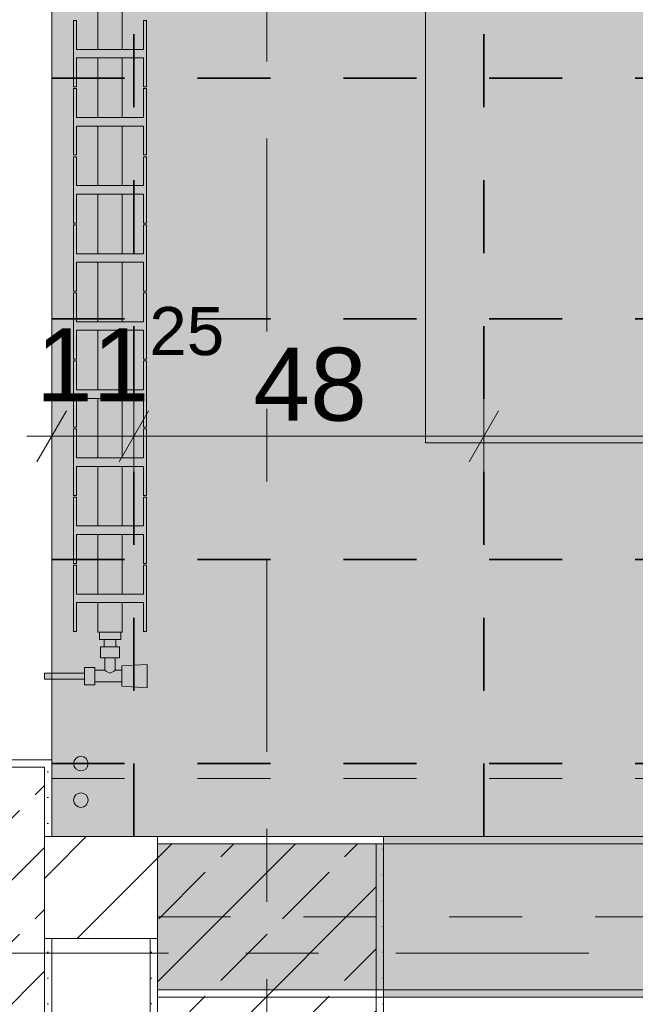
# Model space of a CAD drawing. Header units: metres. Extents: x -3.6 to 84.5, y -11 to 16.8.
# Tile 37 of 256: x 0.2 to 1, y 5.8 to 7.1. Entities that reach past the tile are written whole.
import ezdxf

# ---------------------------------------------------------------- set-up
doc = ezdxf.new("R2010")
doc.units = ezdxf.units.M
doc.header["$MEASUREMENT"] = 0
for name, pattern in [('Achse', [0.2, 0.1, -0.05, 0, -0.05]), ('Punktlinie weit', [0.06, 0.01, -0.05]), ('Strichlinie doppelt', [0.546806, 0.264583, -0.105833, 0.070556, -0.105833]), ('Wipeout_Contour', [1, 0, -1])]:
    doc.linetypes.add(name, pattern=pattern)
for name, color, linetype in [('154 - Bemaßung_ Beschriftung.Ausbau - Deckenspiegel', 7, 'Continuous'), ('451 - Universal.Achsen Raster', 7, 'Continuous'), ('604 - Struktur.Wand Aussen', 7, 'Continuous'), ('605 - Struktur.Wand Innen', 7, 'Continuous'), ('607 - Struktur.Stütze', 7, 'Continuous'), ('608 - Struktur.Träger', 7, 'Continuous'), ('801 - HKLSE.Heizung_ Klima_ Lüftung', 7, 'Continuous'), ('Neubau_651 - Abdeckung.Decke abgehängt_ bekleidet', 7, 'Continuous'), ('Neubau_653 - Abdeckung.TB Verkofferung', 7, 'Continuous')]:
    doc.layers.add(name, color=color, linetype=linetype)
doc.styles.add('ERSTELLTER_STIL_2', font='txt')
doc.dimstyles.new('ERSTELLTER_STIL__1', dxfattribs={"dimtxt": 0.1, "dimasz": 0.0532, "dimexe": 0.18, "dimexo": 0.0625, "dimgap": 0, "dimtad": 1, "dimzin": 0, "dimdsep": 46, "dimtxsty": 'ERSTELLTER_STIL_2', "dimblk": 'ARROWHEAD_2', "dimblk1": 'ARROWHEAD_2', "dimblk2": 'ARROWHEAD_2', "dimcen": 0.09, "dimse1": 1, "dimse2": 1, "dimclrd": 7, "dimclre": 7, "dimclrt": 7, "dimazin": 0, "dimtfac": 1, "dimtdec": 4, "dimtmove": 0, "dimatfit": 3, "dimfxl": 1, "dimtolj": 1, "dimtzin": 0, "dimarcsym": 0})
doc.dimstyles.new('ERSTELLTER_STIL__2', dxfattribs={"dimtxt": 0.1, "dimasz": 0.0532, "dimexe": 0.18, "dimexo": 0.0625, "dimgap": 0, "dimtad": 1, "dimtih": 1, "dimtoh": 1, "dimzin": 0, "dimdsep": 46, "dimtxsty": 'ERSTELLTER_STIL_2', "dimblk": 'ARROWHEAD_2', "dimblk1": 'ARROWHEAD_2', "dimblk2": 'ARROWHEAD_2', "dimcen": 0.09, "dimse1": 1, "dimse2": 1, "dimclrd": 7, "dimclre": 7, "dimclrt": 7, "dimazin": 0, "dimtfac": 1, "dimtdec": 4, "dimtmove": 0, "dimatfit": 3, "dimfxl": 1, "dimtolj": 1, "dimtzin": 0, "dimarcsym": 0})
doc.dimstyles.new('ERSTELLTER_STIL__3', dxfattribs={"dimtxt": 0.1, "dimasz": 0.0532, "dimexe": 0.18, "dimexo": 0.0625, "dimgap": 0, "dimtad": 1, "dimzin": 0, "dimdsep": 46, "dimtxsty": 'ERSTELLTER_STIL_2', "dimblk": 'ARROWHEAD_2', "dimblk1": 'ARROWHEAD_2', "dimblk2": 'ARROWHEAD_2', "dimcen": 0.09, "dimse1": 1, "dimse2": 1, "dimclrd": 7, "dimclre": 7, "dimclrt": 7, "dimazin": 0, "dimtfac": 1, "dimtdec": 4, "dimtmove": 2, "dimatfit": 3, "dimfxl": 1, "dimtolj": 1, "dimtzin": 0, "dimarcsym": 0})
doc.dimstyles.new('ERSTELLTER_STIL__4', dxfattribs={"dimtxt": 0.1, "dimasz": 0.0532, "dimexe": 0.18, "dimexo": 0.0625, "dimgap": 0, "dimtad": 1, "dimtih": 1, "dimtoh": 1, "dimzin": 0, "dimdsep": 46, "dimtxsty": 'ERSTELLTER_STIL_2', "dimblk": 'ARROWHEAD_2', "dimblk1": 'ARROWHEAD_2', "dimblk2": 'ARROWHEAD_2', "dimcen": 0.09, "dimse1": 1, "dimse2": 1, "dimclrd": 7, "dimclre": 7, "dimclrt": 7, "dimazin": 0, "dimtfac": 1, "dimtdec": 4, "dimtmove": 2, "dimatfit": 3, "dimfxl": 1, "dimtolj": 1, "dimtzin": 0, "dimarcsym": 0})
pattern_1 = [(45, (0, 0), (-0.08485281, 0.08485281), []), (45, (-0.04243, 0.04243), (-0.08485281, 0.08485281), [0.09, -0.03])]
pattern_2 = [(45, (0, 0), (-0.01767767, 0.01767767), [0, -0.025])]
pattern_3 = [(45, (0, 0), (-0.0636396, 0.0636396), [])]

# ---------------------------------------------------------------- blocks, each defined once
blk = doc.blocks.new('*D452')
at = {"layer": '154 - Bemaßung_ Beschriftung.Ausbau - Deckenspiegel', "color": 7, "linetype": 'Continuous', "lineweight": 5}
for p, q in [((0.235, 6.5063), (0.235, 6.6113)), ((0.3475, 6.5063), (0.3475, 6.6113)), ((0.2552, 6.5938), (0.2148, 6.5238)), ((0.3677, 6.5938), (0.3273, 6.5238)), ((0.2008, 6.5588), (0.235, 6.5588)), ((0.235, 6.5588), (0.3475, 6.5588))]:
    blk.add_line(p, q, dxfattribs=at)
at = {"layer": '154 - Bemaßung_ Beschriftung.Ausbau - Deckenspiegel', "color": 7, "lineweight": 5, "insert": (0.2135, 6.5777), "char_height": 0.1, "attachment_point": 7, "style": 'ERSTELLTER_STIL_2'}
blk.add_mtext('\\A1;{\\pql;\\fArial|b0|i0|c0|p38;11\\fArial|b0|i0|c0|p38;\\A1{\\H.66x;\\S25^  ;}}', dxfattribs=at)
blk = doc.blocks.new('ARROWHEAD_2')
at = {"color": 0, "linetype": 'Continuous', "lineweight": 0}
for p, q in [((-0.378, -0.655), (0.378, 0.655)), ((0, 0), (-1, 0))]:
    blk.add_line(p, q, dxfattribs=at)
blk = doc.blocks.new('*D453')
at = {"layer": '154 - Bemaßung_ Beschriftung.Ausbau - Deckenspiegel', "color": 7, "linetype": 'Continuous', "lineweight": 5}
for p, q in [((0.3475, 6.5063), (0.3475, 6.6113)), ((0.8275, 6.5063), (0.8275, 6.6113)), ((0.3677, 6.5938), (0.3273, 6.5238)), ((0.8477, 6.5938), (0.8073, 6.5238)), ((0.3475, 6.5588), (0.8275, 6.5588))]:
    blk.add_line(p, q, dxfattribs=at)
at = {"layer": '154 - Bemaßung_ Beschriftung.Ausbau - Deckenspiegel', "color": 7, "lineweight": 5, "insert": (0.5116, 6.5788), "char_height": 0.1, "attachment_point": 7, "style": 'ERSTELLTER_STIL_2'}
blk.add_mtext('\\A1;{\\pql;\\fArial|b0|i0|c0|p38;48}', dxfattribs=at)
blk = doc.blocks.new('*D454')
at = {"layer": '154 - Bemaßung_ Beschriftung.Ausbau - Deckenspiegel', "color": 7, "linetype": 'Continuous', "lineweight": 5}
for p, q in [((0.8275, 6.5063), (0.8275, 6.6113)), ((7.5475, 6.5063), (7.5475, 6.6113)), ((0.8477, 6.5938), (0.8073, 6.5238)), ((7.5677, 6.5938), (7.5273, 6.5238)), ((0.8275, 6.5588), (7.5475, 6.5588))]:
    blk.add_line(p, q, dxfattribs=at)
at = {"layer": '154 - Bemaßung_ Beschriftung.Ausbau - Deckenspiegel', "color": 7, "lineweight": 5, "char_height": 0.1, "attachment_point": 7, "style": 'ERSTELLTER_STIL_2'}
for s, insert in [('\\A1;{\\pql;\\fArial|b0|i0|c0|p38;11\\fArial|b0|i0|c0|p38;\\A1{\\H.66x;\\S25^  ;}}', (7.5391, 6.5777)), ('\\A1;{\\pql;\\fArial|b0|i0|c0|p38;6,72}', (4.0545, 6.5788))]:
    blk.add_mtext(s, dxfattribs=dict(at, insert=insert))
blk = doc.blocks.new('*D456')
at = {"layer": '154 - Bemaßung_ Beschriftung.Ausbau - Deckenspiegel', "color": 7, "linetype": 'Continuous', "lineweight": 5}
for p, q in [((-0.6771, 6.1302), (-0.6071, 6.0898)), ((-0.5896, 6.11), (-0.6946, 6.11)), ((-0.6421, 6.01), (-0.6421, 6.11)), ((-0.6771, 6.0302), (-0.6071, 5.9898)), ((-0.5896, 6.01), (-0.6946, 6.01)), ((-0.6421, 5.9758), (-0.6421, 6.01))]:
    blk.add_line(p, q, dxfattribs=at)
at = {"layer": '154 - Bemaßung_ Beschriftung.Ausbau - Deckenspiegel', "color": 7, "lineweight": 5, "insert": (-0.6937, 5.9049), "char_height": 0.1, "attachment_point": 7, "rotation": 90, "style": 'ERSTELLTER_STIL_2'}
blk.add_mtext('\\A1;{\\pql;\\fArial|b0|i0|c0|p38;10}', dxfattribs=at)
blk = doc.blocks.new('*D457')
at = {"layer": '154 - Bemaßung_ Beschriftung.Ausbau - Deckenspiegel', "color": 7, "linetype": 'Continuous', "lineweight": 5}
for p, q in [((-0.6771, 6.4102), (-0.6071, 6.3698)), ((-0.5896, 6.39), (-0.6946, 6.39)), ((-0.6421, 6.11), (-0.6421, 6.39)), ((-0.6771, 6.1302), (-0.6071, 6.0898)), ((-0.5896, 6.11), (-0.6946, 6.11))]:
    blk.add_line(p, q, dxfattribs=at)
at = {"layer": '154 - Bemaßung_ Beschriftung.Ausbau - Deckenspiegel', "color": 7, "lineweight": 5, "insert": (-0.6621, 6.1741), "char_height": 0.1, "attachment_point": 7, "rotation": 90, "style": 'ERSTELLTER_STIL_2'}
blk.add_mtext('\\A1;{\\pql;\\fArial|b0|i0|c0|p38;28}', dxfattribs=at)
blk = doc.blocks.new('*D458')
at = {"layer": '154 - Bemaßung_ Beschriftung.Ausbau - Deckenspiegel', "color": 7, "linetype": 'Continuous', "lineweight": 5}
for p, q in [((-0.6771, 6.7402), (-0.6071, 6.6998)), ((-0.5896, 6.72), (-0.6946, 6.72)), ((-0.6421, 6.39), (-0.6421, 6.72)), ((-0.6771, 6.4102), (-0.6071, 6.3698)), ((-0.5896, 6.39), (-0.6946, 6.39))]:
    blk.add_line(p, q, dxfattribs=at)
at = {"layer": '154 - Bemaßung_ Beschriftung.Ausbau - Deckenspiegel', "color": 7, "lineweight": 5, "insert": (-0.6621, 6.4791), "char_height": 0.1, "attachment_point": 7, "rotation": 90, "style": 'ERSTELLTER_STIL_2'}
blk.add_mtext('\\A1;{\\pql;\\fArial|b0|i0|c0|p38;33}', dxfattribs=at)
blk = doc.blocks.new('*D459')
at = {"layer": '154 - Bemaßung_ Beschriftung.Ausbau - Deckenspiegel', "color": 7, "linetype": 'Continuous', "lineweight": 5}
for p, q in [((-0.6771, 7.0702), (-0.6071, 7.0298)), ((-0.5896, 7.05), (-0.6946, 7.05)), ((-0.6421, 6.72), (-0.6421, 7.05)), ((-0.6771, 6.7402), (-0.6071, 6.6998)), ((-0.5896, 6.72), (-0.6946, 6.72))]:
    blk.add_line(p, q, dxfattribs=at)
at = {"layer": '154 - Bemaßung_ Beschriftung.Ausbau - Deckenspiegel', "color": 7, "lineweight": 5, "insert": (-0.6621, 6.8091), "char_height": 0.1, "attachment_point": 7, "rotation": 90, "style": 'ERSTELLTER_STIL_2'}
blk.add_mtext('\\A1;{\\pql;\\fArial|b0|i0|c0|p38;33}', dxfattribs=at)
blk = doc.blocks.new('*D460')
at = {"layer": '154 - Bemaßung_ Beschriftung.Ausbau - Deckenspiegel', "color": 7, "linetype": 'Continuous', "lineweight": 5}
for p, q in [((-0.6771, 7.4002), (-0.6071, 7.3598)), ((-0.5896, 7.38), (-0.6946, 7.38)), ((-0.6421, 7.05), (-0.6421, 7.38)), ((-0.6771, 7.0702), (-0.6071, 7.0298)), ((-0.5896, 7.05), (-0.6946, 7.05))]:
    blk.add_line(p, q, dxfattribs=at)
at = {"layer": '154 - Bemaßung_ Beschriftung.Ausbau - Deckenspiegel', "color": 7, "lineweight": 5, "insert": (-0.6621, 7.1391), "char_height": 0.1, "attachment_point": 7, "rotation": 90, "style": 'ERSTELLTER_STIL_2'}
blk.add_mtext('\\A1;{\\pql;\\fArial|b0|i0|c0|p38;33}', dxfattribs=at)
blk = doc.blocks.new('*D517')
at = {"layer": '154 - Bemaßung_ Beschriftung.Ausbau - Deckenspiegel', "color": 7, "linetype": 'Continuous', "lineweight": 5}
for p, q in [((1.3125, 6.1302), (1.3825, 6.0898)), ((1.4, 6.11), (1.295, 6.11)), ((1.3475, 6.01), (1.3475, 6.11)), ((1.3125, 6.0302), (1.3825, 5.9898)), ((1.4, 6.01), (1.295, 6.01)), ((1.3475, 5.9758), (1.3475, 6.01))]:
    blk.add_line(p, q, dxfattribs=at)
at = {"layer": '154 - Bemaßung_ Beschriftung.Ausbau - Deckenspiegel', "color": 7, "lineweight": 5, "insert": (1.3275, 5.838), "char_height": 0.1, "attachment_point": 7, "rotation": 90, "style": 'ERSTELLTER_STIL_2'}
blk.add_mtext('\\A1;{\\pql;\\fArial|b0|i0|c0|p38;10}', dxfattribs=at)

msp = doc.modelspace()

# ---------------------------------------------------------------- hatches: boundary and pattern name
at = {"layer": '604 - Struktur.Wand Aussen', "linetype": 'Continuous', "lineweight": 0, "true_color": 0x000000}
h = msp.add_hatch(dxfattribs=at)
h.set_pattern_fill('Gips_0001', color=18, style=0, pattern_type=2)
h.set_pattern_definition(pattern_2)
h.paths.add_polyline_path([(0.235, 6.115), (0.175, 6.115), (0.175, 6.105), (0.225, 6.105), (0.235, 6.105)])
at = {"layer": '607 - Struktur.Stütze', "linetype": 'Continuous', "lineweight": 0, "true_color": 0x000000}
h = msp.add_hatch(dxfattribs=at)
h.set_pattern_fill('Gips_0001', color=18, style=0, pattern_type=2)
h.set_pattern_definition(pattern_2)
h.paths.add_polyline_path([(0.68, 5.2), (0.38, 5.2), (0.38, 5.19), (0.69, 5.19), (0.69, 6.01), (0.38, 6.01), (0.38, 6), (0.68, 6)])
h = msp.add_hatch(dxfattribs=at)
h.set_pattern_fill('Beton__Stahlbeton_0001', color=18, style=0, pattern_type=2)
h.set_pattern_definition(pattern_1)
h.paths.add_polyline_path([(0.38, 5.2), (0.68, 5.2), (0.68, 6), (0.38, 6)])
h = msp.add_hatch(dxfattribs=at)
h.set_pattern_fill('Gips_0001', color=18, style=0, pattern_type=2)
h.set_pattern_definition(pattern_2)
h.paths.add_polyline_path([(0.37, 5.33), (0.38, 5.33), (0.38, 5.87), (0.37, 5.87)])
at = {"layer": '608 - Struktur.Träger', "linetype": 'Continuous', "lineweight": 0, "true_color": 0x000000}
h = msp.add_hatch(dxfattribs=at)
h.set_pattern_fill('Gips_0001', color=18, style=0, pattern_type=2)
h.set_pattern_definition(pattern_2)
h.paths.add_polyline_path([(0.69, 6.01), (0.69, 6), (7.57, 6), (7.57, 6.01)])
h = msp.add_hatch(dxfattribs=at)
h.set_pattern_fill('Gips_0001', color=18, style=0, pattern_type=2)
h.set_pattern_definition(pattern_2)
h.paths.add_polyline_path([(0.69, 5.8), (0.69, 5.79), (7.57, 5.79), (7.57, 5.8)])
at = {"layer": '801 - HKLSE.Heizung_ Klima_ Lüftung', "linetype": 'Continuous', "lineweight": 0, "true_color": 0x3a3a3a}
for points in [[(0.2983, 6.29), (0.3317, 6.29), (0.3317, 6.3308), (0.3608, 6.3308), (0.3608, 6.2911), (0.365, 6.2911), (0.365, 6.3821), (0.3608, 6.3821), (0.3608, 6.3425), (0.3317, 6.3425), (0.3317, 6.4241), (0.3608, 6.4241), (0.3608, 6.3845), (0.365, 6.3845), (0.365, 6.4755), (0.3608, 6.4755), (0.3608, 6.4358), (0.3317, 6.4358), (0.3317, 6.5175), (0.3608, 6.5175), (0.3608, 6.4778), (0.365, 6.4778), (0.365, 6.5688), (0.3608, 6.5688), (0.3608, 6.5291), (0.3317, 6.5291), (0.3317, 6.6108), (0.3608, 6.6108), (0.3608, 6.5711), (0.365, 6.5711), (0.365, 6.6621), (0.3608, 6.6621), (0.3608, 6.6225), (0.3317, 6.6225), (0.3317, 6.7041), (0.3608, 6.7041), (0.3608, 6.6645), (0.365, 6.6645), (0.365, 6.7555), (0.3608, 6.7555), (0.3608, 6.7158), (0.3317, 6.7158), (0.3317, 6.7975), (0.3608, 6.7975), (0.3608, 6.7578), (0.365, 6.7578), (0.365, 6.8488), (0.3608, 6.8488), (0.3608, 6.8091), (0.3317, 6.8091), (0.3317, 6.8908), (0.3608, 6.8908), (0.3608, 6.8511), (0.365, 6.8511), (0.365, 6.9421), (0.3608, 6.9421), (0.3608, 6.9025), (0.3317, 6.9025), (0.3317, 6.9841), (0.3608, 6.9841), (0.3608, 6.9445), (0.365, 6.9445), (0.365, 7.0355), (0.3608, 7.0355), (0.3608, 6.9958), (0.3317, 6.9958), (0.3317, 7.0775), (0.3608, 7.0775), (0.3608, 7.0378), (0.365, 7.0378), (0.365, 7.1288), (0.3608, 7.1288), (0.3608, 7.0891), (0.3317, 7.0891), (0.3317, 7.1708), (0.3608, 7.1708), (0.3608, 7.1311), (0.365, 7.1311), (0.365, 7.2221), (0.3608, 7.2221), (0.3608, 7.1825), (0.3317, 7.1825), (0.3317, 7.2641), (0.3608, 7.2641), (0.3608, 7.2245), (0.365, 7.2245), (0.365, 7.3155), (0.3608, 7.3155), (0.3608, 7.2758), (0.3317, 7.2758), (0.3317, 7.3575), (0.3608, 7.3575), (0.3608, 7.3178), (0.365, 7.3178), (0.365, 7.4088), (0.3608, 7.4088), (0.3608, 7.3691), (0.3317, 7.3691), (0.3317, 7.4508), (0.3608, 7.4508), (0.3608, 7.4111), (0.365, 7.4111), (0.365, 7.5021), (0.3608, 7.5021), (0.3608, 7.4625), (0.3317, 7.4625), (0.3317, 7.5441), (0.3608, 7.5441), (0.3608, 7.5045), (0.365, 7.5045), (0.365, 7.5955), (0.3608, 7.5955), (0.3608, 7.5558), (0.3317, 7.5558), (0.3317, 7.6375), (0.3608, 7.6375), (0.3608, 7.5978), (0.365, 7.5978), (0.365, 7.6888), (0.3608, 7.6888), (0.3608, 7.6491), (0.3317, 7.6491), (0.3317, 7.69), (0.2983, 7.69), (0.2983, 7.6491), (0.2692, 7.6491), (0.2692, 7.6888), (0.265, 7.6888), (0.265, 7.5978), (0.2692, 7.5978), (0.2692, 7.6375), (0.2983, 7.6375), (0.2983, 7.5558), (0.2692, 7.5558), (0.2692, 7.5955), (0.265, 7.5955), (0.265, 7.5045), (0.2692, 7.5045), (0.2692, 7.5441), (0.2983, 7.5441), (0.2983, 7.4625), (0.2692, 7.4625), (0.2692, 7.5021), (0.265, 7.5021), (0.265, 7.4111), (0.2692, 7.4111), (0.2692, 7.4508), (0.2983, 7.4508), (0.2983, 7.3691), (0.2692, 7.3691), (0.2692, 7.4088), (0.265, 7.4088), (0.265, 7.3178), (0.2692, 7.3178), (0.2692, 7.3575), (0.2983, 7.3575), (0.2983, 7.2758), (0.2692, 7.2758), (0.2692, 7.3155), (0.265, 7.3155), (0.265, 7.2245), (0.2692, 7.2245), (0.2692, 7.2641), (0.2983, 7.2641), (0.2983, 7.1825), (0.2692, 7.1825), (0.2692, 7.2221), (0.265, 7.2221), (0.265, 7.1311), (0.2692, 7.1311), (0.2692, 7.1708), (0.2983, 7.1708), (0.2983, 7.0891), (0.2692, 7.0891), (0.2692, 7.1288), (0.265, 7.1288), (0.265, 7.0378), (0.2692, 7.0378), (0.2692, 7.0775), (0.2983, 7.0775), (0.2983, 6.9958), (0.2692, 6.9958), (0.2692, 7.0355), (0.265, 7.0355), (0.265, 6.9445), (0.2692, 6.9445), (0.2692, 6.9841), (0.2983, 6.9841), (0.2983, 6.9025), (0.2692, 6.9025), (0.2692, 6.9421), (0.265, 6.9421), (0.265, 6.8511), (0.2692, 6.8511), (0.2692, 6.8908), (0.2983, 6.8908), (0.2983, 6.8091), (0.2692, 6.8091), (0.2692, 6.8488), (0.265, 6.8488), (0.265, 6.7578), (0.2692, 6.7578), (0.2692, 6.7975), (0.2983, 6.7975), (0.2983, 6.7158), (0.2692, 6.7158), (0.2692, 6.7555), (0.265, 6.7555), (0.265, 6.6645), (0.2692, 6.6645), (0.2692, 6.7041), (0.2983, 6.7041), (0.2983, 6.6225), (0.2692, 6.6225), (0.2692, 6.6621), (0.265, 6.6621), (0.265, 6.5711), (0.2692, 6.5711), (0.2692, 6.6108), (0.2983, 6.6108), (0.2983, 6.5291), (0.2692, 6.5291), (0.2692, 6.5688), (0.265, 6.5688), (0.265, 6.4778), (0.2692, 6.4778), (0.2692, 6.5175), (0.2983, 6.5175), (0.2983, 6.4358), (0.2692, 6.4358), (0.2692, 6.4755), (0.265, 6.4755), (0.265, 6.3845), (0.2692, 6.3845), (0.2692, 6.4241), (0.2983, 6.4241), (0.2983, 6.3425), (0.2692, 6.3425), (0.2692, 6.3821), (0.265, 6.3821), (0.265, 6.2911), (0.2692, 6.2911), (0.2692, 6.3308), (0.2983, 6.3308)], [(0.3297, 6.29), (0.3003, 6.29), (0.3003, 6.28), (0.307, 6.28), (0.307, 6.27), (0.302, 6.27), (0.302, 6.255), (0.308, 6.255), (0.308, 6.238), (0.294, 6.238), (0.294, 6.242), (0.28, 6.242), (0.28, 6.234), (0.225, 6.234), (0.225, 6.226), (0.28, 6.226), (0.28, 6.218), (0.294, 6.218), (0.294, 6.222), (0.331, 6.222), (0.331, 6.216), (0.366, 6.214), (0.366, 6.246), (0.331, 6.244), (0.331, 6.238), (0.322, 6.238), (0.322, 6.255), (0.328, 6.255), (0.328, 6.27), (0.323, 6.27), (0.323, 6.28), (0.3297, 6.28)]]:
    msp.add_hatch(color=250, dxfattribs=at).paths.add_polyline_path(points)
at = {"layer": 'Neubau_651 - Abdeckung.Decke abgehängt_ bekleidet', "linetype": 'Continuous', "lineweight": 13, "true_color": 0xffbfbf}
h = msp.add_hatch(dxfattribs=at)
h.set_pattern_fill('Kreise_2_0001', color=254, style=0, pattern_type=2)
h.set_pattern_definition([(0, (0.02475, 0), (0, 0.238995), [0.035, -0.203995]), (0, (0.02475, 0.0845), (0, 0.238995), [0.035, -0.203995]), (0, (0.14425, 0.1195), (0, 0.238995), [0.035, -0.203995]), (0, (0.14425, 0.204), (0, 0.238995), [0.035, -0.203995]), (90, (0, 0.02475), (-0.238995, 0), [0.035, -0.203995]), (90, (0.0845, 0.02475), (-0.238995, 0), [0.035, -0.203995]), (90, (0.1195, 0.14425), (-0.238995, 0), [0.035, -0.203995]), (90, (0.204, 0.14425), (-0.238995, 0), [0.035, -0.203995]), (315, (0, 0.02475), (0.1194975, 0.1194975), [0.035, -0.133995]), (315, (0.05975, 0.0845), (0.1194975, 0.1194975), [0.035, -0.133995]), (45, (0, 0.05975), (-0.1194975, 0.1194975), [0.035, -0.133995]), (45, (0.05975, 0), (-0.1194975, 0.1194975), [0.035, -0.133995])])
h.paths.add_polyline_path([(0.7475, 6.55), (7.1475, 6.55), (7.1475, 7.55), (0.7475, 7.55)])

# ---------------------------------------------------------------- linework, layer by layer
at = {"layer": '451 - Universal.Achsen Raster', "color": 160, "linetype": 'Strichlinie doppelt', "lineweight": 9, "true_color": 0x3232ff}
for p, q in [((0.53, -10.585), (0.53, 16.355)), ((64.935, 5.85), (-3.175, 5.85))]:
    msp.add_line(p, q, dxfattribs=at)
at = {"layer": '604 - Struktur.Wand Aussen', "color": 7, "linetype": 'Continuous', "lineweight": 13}
for p, q in [((0.235, 6.115), (0.235, 7.885)), ((0.225, 6.105), (0.175, 6.105))]:
    msp.add_line(p, q, dxfattribs=at)
at = {"layer": '604 - Struktur.Wand Aussen', "color": 7, "linetype": 'Continuous', "lineweight": 5}
for p in [(0.175, 6.115), (0.235, 6.105)]:
    msp.add_line(p, (0.235, 6.115), dxfattribs=at)
at = {"layer": '607 - Struktur.Stütze', "color": 7, "linetype": 'Continuous', "lineweight": 5, "flags": 128}
for points in [[(0.38, 5.19), (0.69, 5.19), (0.69, 6.01), (0.38, 6.01)], [(0.37, 5.87), (0.37, 5.33)]]:
    msp.add_lwpolyline(points, dxfattribs=at)
at = {"layer": '607 - Struktur.Stütze', "color": 7, "linetype": 'Continuous', "lineweight": 13, "flags": 128}
msp.add_lwpolyline([(0.38, 5.2), (0.68, 5.2), (0.68, 6), (0.38, 6)], close=True, dxfattribs=at)
at = {"layer": '608 - Struktur.Träger', "color": 7, "linetype": 'Continuous', "lineweight": 5}
for p, q in [((0.69, 6.01), (0.69, 6)), ((7.57, 6.01), (0.69, 6.01)), ((0.69, 5.8), (0.69, 5.79)), ((7.57, 5.79), (0.69, 5.79))]:
    msp.add_line(p, q, dxfattribs=at)
at = {"layer": '608 - Struktur.Träger', "color": 7, "linetype": 'Continuous', "lineweight": 13}
for p, q in [((7.57, 6), (0.69, 6)), ((0.38, 5.79), (61.88, 5.79))]:
    msp.add_line(p, q, dxfattribs=at)
at = {"layer": '608 - Struktur.Träger', "color": 7, "linetype": 'Continuous', "lineweight": 13, "flags": 128}
msp.add_lwpolyline([(50.85, 5.8), (47.49, 5.8), (47.17, 5.8), (40.29, 5.8), (39.97, 5.8), (36.605, 5.8), (36.465, 5.8), (33.09, 5.8), (32.77, 5.8), (25.89, 5.8), (25.57, 5.8), (22.19, 5.8), (22.06, 5.8), (18.69, 5.8), (18.37, 5.8), (11.49, 5.8), (11.17, 5.8), (7.89, 5.8), (7.57, 5.8), (0.69, 5.8), (0.38, 5.8)], dxfattribs=at)
at = {"layer": '801 - HKLSE.Heizung_ Klima_ Lüftung', "color": 7, "linetype": 'Continuous', "lineweight": 5, "true_color": 0xebebeb}
for p, q in [((0.2983, 7.0891), (0.2983, 7.1708)), ((0.3317, 7.0891), (0.3317, 7.1708)), ((0.2692, 7.1288), (0.265, 7.1288)), ((0.2692, 7.1288), (0.265, 7.1288)), ((0.265, 7.1288), (0.265, 7.0378)), ((0.2692, 7.0891), (0.2692, 7.1288)), ((0.365, 7.1288), (0.3608, 7.1288)), ((0.365, 7.1288), (0.3608, 7.1288)), ((0.3608, 7.1288), (0.3608, 7.0891)), ((0.365, 7.0378), (0.365, 7.1288)), ((0.365, 7.0378), (0.365, 7.1288)), ((0.3608, 7.0891), (0.2692, 7.0891)), ((0.2692, 7.0378), (0.2692, 7.0775)), ((0.2692, 7.0775), (0.3608, 7.0775)), ((0.2983, 6.9958), (0.2983, 7.0775)), ((0.3317, 6.9958), (0.3317, 7.0775)), ((0.3608, 7.0775), (0.3608, 7.0378)), ((0.265, 7.0378), (0.2692, 7.0378)), ((0.2692, 7.0355), (0.265, 7.0355)), ((0.2692, 7.0355), (0.265, 7.0355)), ((0.265, 7.0355), (0.265, 6.9445)), ((0.2692, 6.9958), (0.2692, 7.0355)), ((0.3608, 7.0378), (0.365, 7.0378)), ((0.365, 7.0355), (0.3608, 7.0355)), ((0.365, 7.0355), (0.3608, 7.0355)), ((0.3608, 7.0355), (0.3608, 6.9958)), ((0.365, 6.9445), (0.365, 7.0355)), ((0.365, 6.9445), (0.365, 7.0355)), ((0.3608, 6.9958), (0.2692, 6.9958)), ((0.2692, 6.9445), (0.2692, 6.9841)), ((0.2692, 6.9841), (0.3608, 6.9841)), ((0.2983, 6.9025), (0.2983, 6.9841)), ((0.3317, 6.9025), (0.3317, 6.9841)), ((0.3608, 6.9841), (0.3608, 6.9445)), ((0.265, 6.9445), (0.2692, 6.9445)), ((0.2692, 6.9421), (0.265, 6.9421)), ((0.265, 6.9421), (0.265, 6.8511)), ((0.2692, 6.9025), (0.2692, 6.9421)), ((0.3608, 6.9445), (0.365, 6.9445)), ((0.365, 6.9421), (0.3608, 6.9421)), ((0.3608, 6.9421), (0.3608, 6.9025)), ((0.365, 6.8511), (0.365, 6.9421)), ((0.365, 6.8511), (0.365, 6.9421)), ((0.3608, 6.9025), (0.2692, 6.9025)), ((0.2692, 6.8511), (0.2692, 6.8908)), ((0.2692, 6.8908), (0.3608, 6.8908)), ((0.2983, 6.8091), (0.2983, 6.8908)), ((0.3317, 6.8091), (0.3317, 6.8908)), ((0.3608, 6.8908), (0.3608, 6.8511)), ((0.265, 6.8511), (0.2692, 6.8511)), ((0.265, 6.8511), (0.2692, 6.8511)), ((0.2692, 6.8488), (0.265, 6.8488)), ((0.265, 6.8488), (0.265, 6.7578)), ((0.2692, 6.8091), (0.2692, 6.8488)), ((0.3608, 6.8511), (0.365, 6.8511)), ((0.3608, 6.8511), (0.365, 6.8511)), ((0.365, 6.8488), (0.3608, 6.8488)), ((0.3608, 6.8488), (0.3608, 6.8091)), ((0.365, 6.7578), (0.365, 6.8488)), ((0.365, 6.7578), (0.365, 6.8488)), ((0.3608, 6.8091), (0.2692, 6.8091)), ((0.2692, 6.7578), (0.2692, 6.7975)), ((0.2692, 6.7975), (0.3608, 6.7975)), ((0.2983, 6.7158), (0.2983, 6.7975)), ((0.3317, 6.7158), (0.3317, 6.7975)), ((0.3608, 6.7975), (0.3608, 6.7578)), ((0.265, 6.7578), (0.2692, 6.7578)), ((0.2692, 6.7555), (0.265, 6.7555)), ((0.2692, 6.7555), (0.265, 6.7555)), ((0.265, 6.7555), (0.265, 6.6645)), ((0.2692, 6.7158), (0.2692, 6.7555)), ((0.3608, 6.7578), (0.365, 6.7578)), ((0.365, 6.7555), (0.3608, 6.7555)), ((0.365, 6.7555), (0.3608, 6.7555)), ((0.3608, 6.7555), (0.3608, 6.7158)), ((0.365, 6.6645), (0.365, 6.7555)), ((0.365, 6.6645), (0.365, 6.7555)), ((0.3608, 6.7158), (0.2692, 6.7158)), ((0.2692, 6.6645), (0.2692, 6.7041)), ((0.2692, 6.7041), (0.3608, 6.7041)), ((0.2983, 6.6225), (0.2983, 6.7041)), ((0.3317, 6.6225), (0.3317, 6.7041)), ((0.3608, 6.7041), (0.3608, 6.6645)), ((0.265, 6.6645), (0.2692, 6.6645)), ((0.265, 6.6645), (0.2692, 6.6645)), ((0.2692, 6.6621), (0.265, 6.6621)), ((0.265, 6.6621), (0.265, 6.5711)), ((0.2692, 6.6225), (0.2692, 6.6621)), ((0.3608, 6.6645), (0.365, 6.6645)), ((0.3608, 6.6645), (0.365, 6.6645)), ((0.365, 6.6621), (0.3608, 6.6621)), ((0.3608, 6.6621), (0.3608, 6.6225)), ((0.365, 6.5711), (0.365, 6.6621)), ((0.365, 6.5711), (0.365, 6.6621)), ((0.3608, 6.6225), (0.2692, 6.6225)), ((0.2692, 6.5711), (0.2692, 6.6108)), ((0.2692, 6.6108), (0.3608, 6.6108)), ((0.2983, 6.5291), (0.2983, 6.6108)), ((0.3317, 6.5291), (0.3317, 6.6108)), ((0.3608, 6.6108), (0.3608, 6.5711)), ((0.265, 6.5711), (0.2692, 6.5711)), ((0.2692, 6.5688), (0.265, 6.5688)), ((0.2692, 6.5688), (0.265, 6.5688)), ((0.265, 6.5688), (0.265, 6.4778)), ((0.2692, 6.5291), (0.2692, 6.5688)), ((0.3608, 6.5711), (0.365, 6.5711)), ((0.365, 6.5688), (0.3608, 6.5688)), ((0.365, 6.5688), (0.3608, 6.5688)), ((0.3608, 6.5688), (0.3608, 6.5291)), ((0.365, 6.4778), (0.365, 6.5688)), ((0.365, 6.4778), (0.365, 6.5688)), ((0.3608, 6.5291), (0.2692, 6.5291)), ((0.2692, 6.4778), (0.2692, 6.5175)), ((0.2692, 6.5175), (0.3608, 6.5175)), ((0.2983, 6.4358), (0.2983, 6.5175)), ((0.3317, 6.4358), (0.3317, 6.5175)), ((0.3608, 6.5175), (0.3608, 6.4778)), ((0.265, 6.4778), (0.2692, 6.4778)), ((0.2692, 6.4755), (0.265, 6.4755)), ((0.2692, 6.4755), (0.265, 6.4755)), ((0.265, 6.4755), (0.265, 6.3845)), ((0.2692, 6.4358), (0.2692, 6.4755)), ((0.3608, 6.4778), (0.365, 6.4778)), ((0.365, 6.4755), (0.3608, 6.4755)), ((0.365, 6.4755), (0.3608, 6.4755)), ((0.3608, 6.4755), (0.3608, 6.4358)), ((0.365, 6.3845), (0.365, 6.4755)), ((0.365, 6.3845), (0.365, 6.4755)), ((0.3608, 6.4358), (0.2692, 6.4358)), ((0.2692, 6.3845), (0.2692, 6.4241)), ((0.2692, 6.4241), (0.3608, 6.4241)), ((0.2983, 6.3425), (0.2983, 6.4241)), ((0.3317, 6.3425), (0.3317, 6.4241)), ((0.3608, 6.4241), (0.3608, 6.3845)), ((0.265, 6.3845), (0.2692, 6.3845)), ((0.265, 6.3845), (0.2692, 6.3845)), ((0.2692, 6.3821), (0.265, 6.3821)), ((0.265, 6.3821), (0.265, 6.2911)), ((0.2692, 6.3425), (0.2692, 6.3821)), ((0.3608, 6.3845), (0.365, 6.3845)), ((0.3608, 6.3845), (0.365, 6.3845)), ((0.365, 6.3821), (0.3608, 6.3821)), ((0.3608, 6.3821), (0.3608, 6.3425)), ((0.365, 6.2911), (0.365, 6.3821)), ((0.365, 6.2911), (0.365, 6.3821)), ((0.3608, 6.3425), (0.2692, 6.3425)), ((0.2692, 6.2911), (0.2692, 6.3308)), ((0.2692, 6.3308), (0.3608, 6.3308)), ((0.2983, 6.29), (0.2983, 6.3308)), ((0.3317, 6.29), (0.3317, 6.3308)), ((0.3608, 6.3308), (0.3608, 6.2911)), ((0.265, 6.2911), (0.2692, 6.2911)), ((0.265, 6.2911), (0.2692, 6.2911)), ((0.3608, 6.2911), (0.365, 6.2911)), ((0.3608, 6.2911), (0.365, 6.2911)), ((0.2983, 6.29), (0.3032, 6.29)), ((0.3003, 6.28), (0.3003, 6.29)), ((0.3003, 6.28), (0.3003, 6.29)), ((0.3003, 6.28), (0.315, 6.28)), ((0.3003, 6.28), (0.315, 6.28)), ((0.3032, 6.29), (0.315, 6.29)), ((0.307, 6.28), (0.3093, 6.28)), ((0.307, 6.27), (0.307, 6.28)), ((0.3093, 6.28), (0.315, 6.28)), ((0.315, 6.29), (0.3268, 6.29)), ((0.315, 6.28), (0.3297, 6.28)), ((0.315, 6.28), (0.3297, 6.28)), ((0.315, 6.28), (0.3207, 6.28)), ((0.3207, 6.28), (0.323, 6.28)), ((0.323, 6.27), (0.323, 6.28)), ((0.3268, 6.29), (0.3317, 6.29)), ((0.3297, 6.28), (0.3297, 6.29)), ((0.3297, 6.28), (0.3297, 6.29)), ((0.3297, 6.28), (0.3297, 6.29)), ((0.3297, 6.28), (0.3297, 6.29)), ((0.302, 6.27), (0.3085, 6.27)), ((0.302, 6.255), (0.302, 6.27)), ((0.3085, 6.27), (0.3215, 6.27)), ((0.3215, 6.27), (0.328, 6.27)), ((0.328, 6.255), (0.328, 6.27)), ((0.302, 6.255), (0.3085, 6.255)), ((0.308, 6.238), (0.308, 6.255)), ((0.3085, 6.255), (0.3215, 6.255)), ((0.3215, 6.255), (0.328, 6.255)), ((0.322, 6.238), (0.322, 6.255)), ((0.28, 6.242), (0.28, 6.236)), ((0.28, 6.242), (0.294, 6.242)), ((0.294, 6.242), (0.294, 6.236)), ((0.294, 6.238), (0.308, 6.238)), ((0.308, 6.238), (0.3101, 6.2363)), ((0.3199, 6.2363), (0.322, 6.238)), ((0.322, 6.238), (0.331, 6.238)), ((0.331, 6.244), (0.366, 6.246)), ((0.331, 6.244), (0.331, 6.2399)), ((0.331, 6.2399), (0.331, 6.23)), ((0.366, 6.2413), (0.366, 6.246)), ((0.366, 6.246), (0.366, 6.2413)), ((0.366, 6.2413), (0.366, 6.23)), ((0.366, 6.23), (0.366, 6.2413)), ((0.225, 6.234), (0.225, 6.2328)), ((0.225, 6.234), (0.28, 6.234)), ((0.225, 6.2328), (0.225, 6.23)), ((0.225, 6.23), (0.225, 6.2272)), ((0.225, 6.2272), (0.225, 6.226)), ((0.225, 6.226), (0.28, 6.226)), ((0.28, 6.236), (0.28, 6.224)), ((0.28, 6.234), (0.28, 6.2328)), ((0.28, 6.2328), (0.28, 6.23)), ((0.28, 6.23), (0.28, 6.2272)), ((0.28, 6.2272), (0.28, 6.226)), ((0.28, 6.224), (0.28, 6.218)), ((0.294, 6.236), (0.294, 6.224)), ((0.294, 6.224), (0.294, 6.218)), ((0.3101, 6.2363), (0.3111, 6.2357)), ((0.3121, 6.2352), (0.315, 6.2339)), ((0.315, 6.2339), (0.3179, 6.2352)), ((0.3189, 6.2357), (0.3199, 6.2363)), ((0.331, 6.23), (0.331, 6.2201)), ((0.366, 6.23), (0.366, 6.2187)), ((0.366, 6.2187), (0.366, 6.23)), ((0.28, 6.218), (0.294, 6.218)), ((0.294, 6.222), (0.331, 6.222)), ((0.331, 6.2201), (0.331, 6.216)), ((0.331, 6.216), (0.366, 6.214)), ((0.366, 6.2187), (0.366, 6.214)), ((0.366, 6.214), (0.366, 6.2187))]:
    msp.add_line(p, q, dxfattribs=at)
at = {"layer": '801 - HKLSE.Heizung_ Klima_ Lüftung', "color": 7, "linetype": 'Continuous', "lineweight": 5}
for centre in [(0.275, 6.11), (0.275, 6.06)]:
    msp.add_circle(centre, 0.01, dxfattribs=at)
at = {"layer": 'Neubau_651 - Abdeckung.Decke abgehängt_ bekleidet', "color": 1, "linetype": 'Achse', "lineweight": 35}
for p, q in [((0.8275, 6.01), (0.8275, 8.09)), ((0.235, 7.05), (7.66, 7.05)), ((0.235, 6.72), (7.66, 6.72)), ((0.235, 6.39), (7.66, 6.39)), ((0.235, 6.11), (7.66, 6.11))]:
    msp.add_line(p, q, dxfattribs=at)
at = {"layer": 'Neubau_651 - Abdeckung.Decke abgehängt_ bekleidet', "color": 1, "linetype": 'Continuous', "lineweight": 13}
for p, q in [((0.235, 6.0895), (0.235, 6.01)), ((0.235, 6.01), (7.66, 6.01))]:
    msp.add_line(p, q, dxfattribs=at)
at = {"layer": 'Neubau_651 - Abdeckung.Decke abgehängt_ bekleidet', "color": 1, "linetype": 'Continuous', "lineweight": 13, "flags": 128}
for points in [[(0.7475, 6.55), (7.1475, 6.55), (7.1475, 7.55), (0.7475, 7.55)], [(0.7475, 7.55), (7.1475, 7.55), (7.1475, 6.55), (0.7475, 6.55)]]:
    msp.add_lwpolyline(points, close=True, dxfattribs=at)
at = {"layer": 'Neubau_653 - Abdeckung.TB Verkofferung', "color": 1, "linetype": 'Punktlinie weit', "lineweight": 9}
for p, q in [((0.235, 6.0895), (7.66, 6.0895)), ((0.235, 6.01), (0.235, 6.0895))]:
    msp.add_line(p, q, dxfattribs=at)
at = {"layer": 'Neubau_653 - Abdeckung.TB Verkofferung', "color": 1, "linetype": 'Continuous', "lineweight": 9}
msp.add_line((0.235, 5.0505), (0.235, 6.01), dxfattribs=at)

# ---------------------------------------------------------------- dimensions: what is measured, and where the dimension line sits
at = {"layer": '154 - Bemaßung_ Beschriftung.Ausbau - Deckenspiegel', "color": 7, "linetype": 'Continuous', "lineweight": 5}
for base, p1, p2, picture, middle in [((-0.6421, 7.38), (0.235, 7.05), (0.235, 7.38), '*D460', (-0.7121, 7.2153)), ((-0.6421, 7.05), (0.235, 6.72), (0.235, 7.05), '*D459', (-0.7121, 6.8853)), ((-0.6421, 6.72), (0.235, 6.39), (0.235, 6.72), '*D458', (-0.7121, 6.5553)), ((-0.6421, 6.39), (0.235, 6.11), (0.235, 6.39), '*D457', (-0.7121, 6.2503))]:
    dim = msp.add_linear_dim(base=base, p1=p1, p2=p2, angle=90, dimstyle='ERSTELLTER_STIL__1', dxfattribs=at)
    dim.commit()
    dim.dimension.update_dxf_attribs({"geometry": picture, "text_midpoint": middle, "dimtype": 160, "text_rotation": 90})
dim = msp.add_linear_dim(base=(7.5475, 6.5588), p1=(0.8275, 6.01), p2=(7.5475, 6.01), dimstyle='ERSTELLTER_STIL__2', dxfattribs=at)
dim.commit()
dim.dimension.update_dxf_attribs({"geometry": '*D454', "text_midpoint": (4.1844, 6.6288), "dimtype": 160})

# ---------------------------------------------------------------- next in the draw order: wipeouts: each hides what was drawn before it
at = {"color": 254, "linetype": 'Wipeout_Contour', "lineweight": 0, "ltscale": 23.861329}
msp.add_wipeout([(0.235, 5.87), (0.235, 6.01), (0.225, 6.01), (0.225, 5.87)], dxfattribs=at).dxf.layer = '605 - Struktur.Wand Innen'

# ---------------------------------------------------------------- next in the draw order: hatches: boundary and pattern name
at = {"layer": '604 - Struktur.Wand Aussen', "linetype": 'Continuous', "lineweight": 0, "true_color": 0x000000}
h = msp.add_hatch(dxfattribs=at)
h.set_pattern_fill('Beton__Stahlbeton_0001', color=18, style=0, pattern_type=2)
h.set_pattern_definition(pattern_1)
h.paths.add_polyline_path([(-0.015, 6.105), (-0.015, 5.33), (0.225, 5.33), (0.225, 6.105), (0.175, 6.105), (0.105, 6.105)])
at = {"layer": '605 - Struktur.Wand Innen', "linetype": 'Continuous', "lineweight": 0, "true_color": 0x000000}
h = msp.add_hatch(dxfattribs=at)
h.set_pattern_fill('MW_Ziegel_0001', color=18, style=0, pattern_type=2)
h.set_pattern_definition(pattern_3)
h.paths.add_polyline_path([(0.235, 5.87), (0.235, 6.01), (0.225, 6.01), (0.225, 5.87)])

# ---------------------------------------------------------------- next in the draw order: linework, layer by layer
at = {"layer": '604 - Struktur.Wand Aussen', "color": 7, "linetype": 'Continuous', "lineweight": 13}
for p, q in [((0.225, 6.01), (0.225, 6.105)), ((0.225, 6.01), (0.225, 5.87)), ((0.225, 6.01), (0.225, 5.87)), ((0.225, 5.33), (0.225, 5.87))]:
    msp.add_line(p, q, dxfattribs=at)

# ---------------------------------------------------------------- next in the draw order: wipeouts: each hides what was drawn before it
at = {"color": 254, "linetype": 'Wipeout_Contour', "lineweight": 0, "ltscale": 23.875608}
msp.add_wipeout([(0.235, 5.87), (0.38, 5.87), (0.38, 6.01), (0.235, 6.01)], dxfattribs=at).dxf.layer = '605 - Struktur.Wand Innen'

# ---------------------------------------------------------------- next in the draw order: hatches: boundary and pattern name
at = {"layer": '604 - Struktur.Wand Aussen', "linetype": 'Continuous', "lineweight": 0, "true_color": 0x000000}
h = msp.add_hatch(dxfattribs=at)
h.set_pattern_fill('Gips_0001', color=18, style=0, pattern_type=2)
h.set_pattern_definition(pattern_2)
h.paths.add_polyline_path([(0.235, 6.105), (0.225, 6.105), (0.225, 6.01), (0.235, 6.01)])
h = msp.add_hatch(dxfattribs=at)
h.set_pattern_fill('Gips_0001', color=18, style=0, pattern_type=2)
h.set_pattern_definition(pattern_2)
h.paths.add_polyline_path([(0.225, 5.87), (0.225, 5.33), (0.235, 5.33), (0.235, 5.87)])
at = {"layer": '605 - Struktur.Wand Innen', "linetype": 'Continuous', "lineweight": 0, "true_color": 0x000000}
h = msp.add_hatch(dxfattribs=at)
h.set_pattern_fill('MW_Ziegel_0001', color=18, style=0, pattern_type=2)
h.set_pattern_definition(pattern_3)
h.paths.add_polyline_path([(0.235, 5.87), (0.38, 5.87), (0.38, 6.01), (0.235, 6.01)])
at = {"layer": '608 - Struktur.Träger', "linetype": 'Continuous', "lineweight": 0, "true_color": 0x000000}
h = msp.add_hatch(dxfattribs=at)
h.set_pattern_fill('Beton__Stahlbeton_0001', color=18, style=0, pattern_type=2)
h.set_pattern_definition(pattern_1)
h.paths.add_polyline_path([(0.69, 6), (0.38, 6), (0.38, 5.8), (0.69, 5.8), (7.57, 5.8), (7.89, 5.8), (11.17, 5.8), (11.49, 5.8), (18.37, 5.8), (18.69, 5.8), (22.06, 5.8), (22.19, 5.8), (25.57, 5.8), (25.89, 5.8), (32.77, 5.8), (33.09, 5.8), (36.465, 5.8), (36.605, 5.8), (39.97, 5.8), (40.29, 5.8), (47.17, 5.8), (47.49, 5.8), (50.85, 5.8), (51.02, 5.8), (54.37, 5.8), (54.69, 5.8), (58.07, 5.8), (58.205, 5.8), (61.57, 5.8), (61.88, 5.8), (61.88, 6), (61.57, 6), (54.69, 6), (54.37, 6), (50.9625, 6), (50.8975, 6), (47.49, 6), (47.17, 6), (40.29, 6), (39.97, 6), (33.09, 6), (25.57, 6), (18.69, 6), (18.37, 6), (14.945, 6), (14.88, 6), (11.49, 6), (11.17, 6), (7.89, 6), (7.57, 6)])
at = {"layer": 'Neubau_651 - Abdeckung.Decke abgehängt_ bekleidet', "linetype": 'Continuous', "lineweight": 13, "true_color": 0xffbfbf}
h = msp.add_hatch(dxfattribs=at)
h.set_pattern_fill('sechseckig_0001', color=254, style=0, pattern_type=2)
h.set_pattern_definition([(90, (0, 0), (-0.1299038, 0), [0.075, -0.15]), (90, (-0.06495, 0.1125), (-0.1299038, 0), [0.075, -0.15]), (150, (5e-18, 0.075), (0.0649519, 0.1125), [0.075, -0.15]), (150, (-0.1299, 0.075), (0.0649519, 0.1125), [0.075, -0.15]), (210, (0, 0), (-0.0649519, 0.1125), [0.075, -0.15]), (210, (-0.1299, 8e-18), (-0.0649519, 0.1125), [0.075, -0.15])])
h.paths.add_polyline_path([(0.235, 8.09), (0.235, 6.01), (7.66, 6.01), (7.66, 8.09)])
h.paths.add_polyline_path([(0.7475, 7.55), (7.1475, 7.55), (7.1475, 6.55), (0.7475, 6.55)], flags=0)

# ---------------------------------------------------------------- next in the draw order: linework, layer by layer
at = {"layer": '604 - Struktur.Wand Aussen', "color": 7, "linetype": 'Continuous', "lineweight": 18}
for p, q in [((0.235, 6.01), (0.225, 6.01)), ((0.235, 6.01), (0.225, 6.01)), ((0.225, 5.87), (0.235, 5.87)), ((0.225, 5.87), (0.235, 5.87))]:
    msp.add_line(p, q, dxfattribs=at)
at = {"layer": '604 - Struktur.Wand Aussen', "color": 7, "linetype": 'Continuous', "lineweight": 5, "flags": 128}
for points in [[(0.235, 6.01), (0.235, 6.105)], [(0.235, 5.33), (0.235, 5.87)]]:
    msp.add_lwpolyline(points, dxfattribs=at)
at = {"layer": '605 - Struktur.Wand Innen', "color": 7, "linetype": 'Continuous', "lineweight": 18, "flags": 128}
for points in [[(0.38, 6.01), (0.235, 6.01)], [(0.38, 6.01), (0.38, 6)], [(0.235, 5.87), (0.38, 5.87)]]:
    msp.add_lwpolyline(points, dxfattribs=at)
at = {"layer": '608 - Struktur.Träger', "color": 7, "linetype": 'Continuous', "lineweight": 13}
for p, q in [((0.38, 6.01), (61.88, 6.01)), ((0.38, 5.79), (0.38, 6.01)), ((0.69, 6), (0.38, 6))]:
    msp.add_line(p, q, dxfattribs=at)
at = {"layer": '608 - Struktur.Träger', "color": 7, "linetype": 'Continuous', "lineweight": 9}
msp.add_line((0.38, 6), (0.38, 5.8), dxfattribs=at)
at = {"layer": '608 - Struktur.Träger', "color": 7, "linetype": 'Achse', "lineweight": 9}
msp.add_line((0.38, 5.9), (61.88, 5.9), dxfattribs=at)
at = {"layer": 'Neubau_651 - Abdeckung.Decke abgehängt_ bekleidet', "color": 1, "linetype": 'Achse', "lineweight": 35}
msp.add_line((0.3475, 6.01), (0.3475, 8.09), dxfattribs=at)
at = {"layer": 'Neubau_651 - Abdeckung.Decke abgehängt_ bekleidet', "color": 1, "linetype": 'Continuous', "lineweight": 13, "flags": 128}
msp.add_lwpolyline([(0.235, 8.09), (0.235, 6.01), (7.66, 6.01), (7.66, 8.09)], close=True, dxfattribs=at)

# ---------------------------------------------------------------- next in the draw order: dimensions: what is measured, and where the dimension line sits
at = {"layer": '154 - Bemaßung_ Beschriftung.Ausbau - Deckenspiegel', "color": 7, "linetype": 'Continuous', "lineweight": 5}
for base, p1, p2, dimstyle, picture, middle in [((0.3475, 6.5588), (0.235, 6.01), (0.3475, 6.01), 'ERSTELLTER_STIL__4', '*D452', (0.4629, 6.6288)), ((0.8275, 6.5588), (0.3475, 6.01), (0.8275, 6.01), 'ERSTELLTER_STIL__2', '*D453', (0.5878, 6.6288))]:
    dim = msp.add_linear_dim(base=base, p1=p1, p2=p2, dimstyle=dimstyle, dxfattribs=at)
    dim.commit()
    dim.dimension.update_dxf_attribs({"geometry": picture, "text_midpoint": middle, "dimtype": 160})
for base, p1, p2, dimstyle, picture, middle in [((-0.6421, 6.11), (0.235, 6.01), (0.235, 6.11), 'ERSTELLTER_STIL__3', '*D456', (-0.7437, 5.9812)), ((1.3475, 6.11), (0.38, 6.01), (1.4071, 6.11), 'ERSTELLTER_STIL__1', '*D517', (1.2775, 5.9142))]:
    dim = msp.add_linear_dim(base=base, p1=p1, p2=p2, angle=90, dimstyle=dimstyle, dxfattribs=at)
    dim.commit()
    dim.dimension.update_dxf_attribs({"geometry": picture, "text_midpoint": middle, "dimtype": 160, "text_rotation": 90})

doc.saveas('drawing.dxf')
